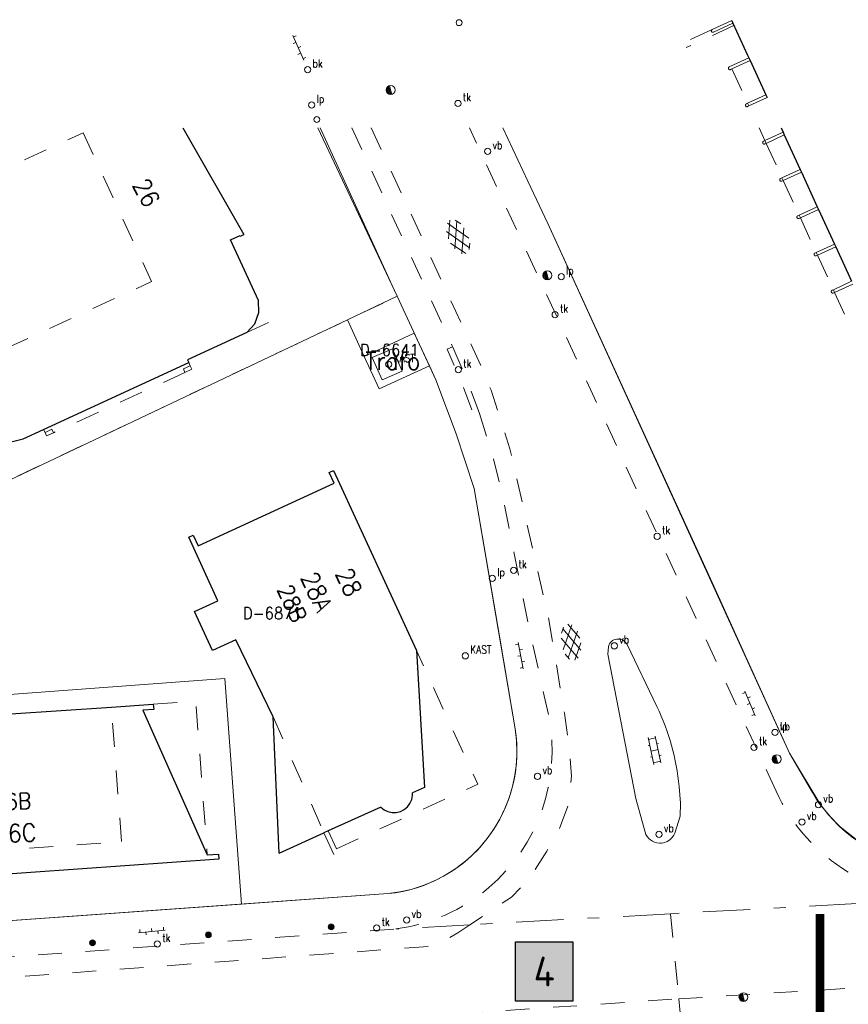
# Model space of a CAD drawing. Header units: metres. Extents: x 132072 to 132715, y 517419 to 517799.
# Tile 23 of 33: x 132288 to 132358, y 517714 to 517797. Entities that reach past the tile are written whole.
import ezdxf
from ezdxf.enums import TextEntityAlignment as Align
from ezdxf.lldxf.tags import DXFTag

# ---------------------------------------------------------------- set-up
doc = ezdxf.new("R2010")
doc.units = ezdxf.units.M
doc.linetypes.add('NLCS-HIDDEN', pattern=[4, 2, -2])
doc.linetypes.add('XX-HART', pattern=[13, 4, -2, 1, -2, 4])
for name, color, linetype, lineweight in [('GBKN BIJGEBOUW', 252, 'CONTINUOUS', 13), ('GBKN FUNCTIE AANDUIDING', 252, 'CONTINUOUS', 13), ('GBKN HOOFDGEBOUW', 250, 'CONTINUOUS', 25), ('GBKN HOOFDGEBOUW OVERBOUWD', 250, 'CONTINUOUS', 25), ('GBKN HUISNUMMER', 252, 'CONTINUOUS', 13), ('GBKN HUISNUMMER 2E VERD GEEN BGT', 252, 'CONTINUOUS', 13), ('GBKN HUISNUMMER 3E VERD', 252, 'CONTINUOUS', 13), ('GBKN HUISNUMMER 4E VERD', 252, 'CONTINUOUS', 13), ('GBKN HUISNUMMER BEGANE GROND GEEN BGT', 252, 'CONTINUOUS', 13), ('GBKN KANT GESLOTEN VERHARDING', 252, 'CONTINUOUS', 13), ('GBKN KANT GESLOTEN VERHARDING WEG', 252, 'CONTINUOUS', 13), ('GBKN KANT OP  OF INRIT', 252, 'NLCS-HIDDEN', 13), ('GBKN KANT OPEN VERHARDING', 252, 'CONTINUOUS', 13), ('GBKN KANT WEGVAK FUNCTIEVERSCHIL', 252, 'NLCS-HIDDEN', 13), ('GBKN KANT WEGVAK GESL VERHARDING', 252, 'NLCS-HIDDEN', 13), ('GBKN KANT WEGVAK HULPLIJN', 252, 'XX-HART', 13), ('GBKN MUUR', 252, 'NLCS-HIDDEN', 13), ('GBKN OVERBOUW', 252, 'NLCS-HIDDEN', 13), ('GBKN TERREINAFSCHEIDING', 252, 'NLCS-HIDDEN', 13), ('GBKN VERHARDINGSSYMBOOL', 252, 'CONTINUOUS', 13), ('GBKN VLAKAFSLUITING BEHEER WEGEN', 252, 'NLCS-HIDDEN', 13), ('KADASTER PERCEELNUMMER', 252, 'CONTINUOUS', 13), ('KADASTER PERCEELSGRENS', 252, 'KG-KADASTRAAL', 13), ('THEMA BOOM', 252, 'CONTINUOUS', 13), ('THEMA BRANDKRAAN', 252, 'CONTINUOUS', 13), ('THEMA LICHTMAST', 252, 'CONTINUOUS', 13), ('THEMA RIOOL', 252, 'CONTINUOUS', 13), ('THEMA STRAATMEUBILAIR', 252, 'CONTINUOUS', 13), ('WOZ TUSSENMUUR VERDIEPING1', 252, 'NLCS-HIDDEN', 13), ('WOZ TUSSENMUUR VERDIEPING1234', 252, 'NLCS-HIDDEN', 13), ('WOZ TUSSENMUUR VERDIEPING3', 252, 'NLCS-HIDDEN', 13), ('X-XX-AL-DETAIL1-T25', 8, 'CONTINUOUS', 25), ('X-XX-AL-REFERENTIE-G', 7, 'CONTINUOUS', 18)]:
    doc.layers.add(name, color=color, linetype=linetype, lineweight=lineweight)
doc.styles.add('NLCS-ISO-M1000-T25', font='NLCS-ISO.ttf', dxfattribs={"height": 2.5})
doc.styles.add('Style-STANDARD', font='STANDARD.shx')
tags = doc.linetypes.add('KG-KADASTRAAL', pattern='A,5.5,-2,["K",Standard,S=1.8,R=0,X=0,Y=-0.9],-2,5.5,-2,[5,NLCS.SHX,S=0.75,R=0,X=0,Y=0],-2', length=19).pattern_tags.tags
tags[6] = DXFTag(74, 10)

# ---------------------------------------------------------------- blocks, each defined once
blk = doc.blocks.new('GV4')
at = {"layer": 'GBKN VERHARDINGSSYMBOOL'}
for p, q in [((0.0026, -0.009), (0.0408, 0.0128)), ((0.0037, 0.0052), (0.0132, 0.0107)), ((0.006, 0.0071), (0.0471, -0.0163)), ((0.0149, -0.0163), (0.056, 0.0071)), ((0.0212, 0.0128), (0.0594, -0.009)), ((0.0488, 0.0107), (0.0583, 0.0052)), ((0, -0.003), (0.027, -0.0185)), ((0.035, -0.0185), (0.062, -0.003))]:
    blk.add_line(p, q, dxfattribs=at)
blk = doc.blocks.new('OV6')
at = {"layer": 'GBKN VERHARDINGSSYMBOOL'}
for p, q in [((0, 0), (0.045, 0)), ((0.0025, 0), (0.0025, 0.005)), ((0.0225, 0), (0.0225, 0.005)), ((0.0325, 0), (0.0325, -0.005)), ((0.0425, 0), (0.0425, 0.005)), ((0.0125, 0), (0.0125, -0.005))]:
    blk.add_line(p, q, dxfattribs=at)
blk = doc.blocks.new('OV2')
at = {"layer": 'GBKN VERHARDINGSSYMBOOL'}
for p, q in [((0.0031, -0.023), (0.0031, 0.023)), ((0.0031, 0.02), (0.0151, 0.02)), ((0.0151, -0.023), (0.0151, 0.023)), ((0.0001, 0.01), (0.0031, 0.01)), ((0.0031, 0), (0.0151, 0)), ((0.0181, 0.01), (0.0151, 0.01)), ((0.0001, -0.01), (0.0031, -0.01)), ((0.0181, -0.01), (0.0151, -0.01)), ((0.0031, -0.02), (0.0151, -0.02))]:
    blk.add_line(p, q, dxfattribs=at)
blk = doc.blocks.new('vbord')
at = {"layer": 'THEMA STRAATMEUBILAIR'}
blk.add_circle((0, 0), 0.0262, dxfattribs=at)
at = {"layer": 'THEMA STRAATMEUBILAIR', "style": 'Style-STANDARD', "width": 0.9}
blk.add_text('vb', height=0.0675, dxfattribs=at).set_placement((0.0413, 0.0187))
blk = doc.blocks.new('tkolk')
at = {"layer": 'THEMA RIOOL'}
blk.add_circle((0, 0), 0.0262, dxfattribs=at)
at = {"layer": 'THEMA RIOOL', "style": 'Style-STANDARD', "width": 0.9}
blk.add_text('tk', height=0.0675, dxfattribs=at).set_placement((0.0413, 0.0187))
blk = doc.blocks.new('kast')
at = {"layer": 'THEMA STRAATMEUBILAIR'}
blk.add_circle((0, 0), 0.0262, dxfattribs=at)
at = {"layer": 'THEMA STRAATMEUBILAIR', "style": 'Style-STANDARD', "width": 0.9}
blk.add_text('KAST', height=0.0675, dxfattribs=at).set_placement((0.0413, 0.0188))
blk = doc.blocks.new('lp')
at = {"layer": 'THEMA LICHTMAST'}
blk.add_circle((0, 0), 0.0262, dxfattribs=at)
at = {"layer": 'THEMA LICHTMAST', "style": 'Style-STANDARD', "width": 0.899999}
blk.add_text('lp', height=0.0675, dxfattribs=at).set_placement((0.0412, 0.0188))
blk = doc.blocks.new('paal')
at = {"layer": 'THEMA STRAATMEUBILAIR'}
blk.add_circle((0, 0), 0.025, dxfattribs=at)
blk = doc.blocks.new('dwa')
at = {"layer": 'THEMA RIOOL'}
for p, q in [((-0.035, 0.0138), (-0.0232, -0.0296)), ((-0.0296, 0.023), (-0.0141, -0.0348)), ((-0.0236, 0.0292), (-0.0056, -0.0371)), ((-0.0169, 0.0336), (0.0022, -0.0374)), ((-0.0099, 0.0361), (0.0097, -0.0361))]:
    blk.add_line(p, q, dxfattribs=at)
blk.add_circle((0, 0), 0.0375, dxfattribs=at)
blk = doc.blocks.new('brand')
at = {"layer": 'THEMA BRANDKRAAN'}
blk.add_circle((0, 0), 0.0262, dxfattribs=at)
at = {"layer": 'THEMA BRANDKRAAN', "style": 'Style-STANDARD', "width": 0.899999}
blk.add_text('bk', height=0.0675, dxfattribs=at).set_placement((0.0413, 0.0187))
blk = doc.blocks.new('boom')
at = {"layer": 'THEMA BOOM'}
for radius in [0.0243, 0.0172, 0.0112, 0.00446]:
    blk.add_circle((0, 0), radius, dxfattribs=at)
blk = doc.blocks.new('Ondergrond_20161213')
at = {"layer": 'GBKN BIJGEBOUW', "flags": 128}
blk.add_lwpolyline([(132317.474, 517768.298), (132319.168, 517769.041), (132319.992, 517767.161), (132318.298, 517766.418), (132317.474, 517768.298)], dxfattribs=at)
at = {"layer": 'GBKN HOOFDGEBOUW', "flags": 128}
for points in [[(132301.537, 517787.6), (132306.683, 517778.628)], [(132307.904, 517773.083), (132305.557, 517778.187), (132306.366, 517778.559), (132306.395, 517778.496), (132306.683, 517778.628)], [(132306.916, 517770.412), (132301.931, 517768.12), (132302.046, 517767.87)], [(132286.281, 517761.006), (132288.114, 517761.474), (132289.832, 517762.263)], [(132309.136, 517738.087), (132306.003, 517744.581), (132304.023, 517743.669), (132302.517, 517746.939), (132304.497, 517747.851), (132302.033, 517753.201), (132302.405, 517753.372), (132302.819, 517752.473), (132314.258, 517757.734), (132313.844, 517758.633), (132314.216, 517758.804)], [(132314.216, 517758.804), (132321.18, 517743.661)], [(132282.815, 517738.081), (132295.536, 517738.923)], [(132295.536, 517738.923), (132299.056, 517739.156)], [(132309.653, 517726.649), (132309.136, 517738.087)], [(132309.653, 517726.649), (132313.409, 517728.346)], [(132303.599, 517726.489), (132304.526, 517726.558), (132304.558, 517726.129), (132280.818, 517724.464)]]:
    blk.add_lwpolyline(points, dxfattribs=at)
at = {"layer": 'GBKN HOOFDGEBOUW OVERBOUWD', "flags": 128}
for points in [[(132347.7, 517796.622), (132347.801, 517796.404)], [(132347.801, 517796.404), (132349.038, 517793.714)], [(132349.038, 517793.714), (132349.142, 517793.488)], [(132349.142, 517793.488), (132349.246, 517793.261)], [(132349.246, 517793.261), (132350.573, 517790.377)], [(132350.573, 517790.377), (132350.677, 517790.15)], [(132351.851, 517787.6), (132352.019, 517787.234)], [(132352.019, 517787.234), (132352.123, 517787.007)], [(132352.123, 517787.007), (132353.457, 517784.109)], [(132353.457, 517784.109), (132353.561, 517783.882)], [(132353.561, 517783.882), (132354.899, 517780.975)], [(132354.899, 517780.975), (132355.004, 517780.747)], [(132355.004, 517780.747), (132356.341, 517777.84)], [(132356.341, 517777.84), (132356.445, 517777.613)], [(132356.445, 517777.613), (132357.783, 517774.706)], [(132306.916, 517770.412), (132307.596, 517771.146), (132307.943, 517772.084), (132307.904, 517773.083)], [(132289.832, 517762.263), (132302.046, 517767.87)], [(132321.18, 517743.661), (132321.861, 517732.164), (132320.862, 517731.713)], [(132299.056, 517739.156), (132299.088, 517738.727), (132298.181, 517738.659), (132303.599, 517726.489)], [(132318.187, 517730.504), (132318.467, 517730.286), (132318.788, 517730.137), (132319.135, 517730.063), (132319.49, 517730.069), (132319.834, 517730.153), (132320.151, 517730.313), (132320.424, 517730.539), (132320.639, 517730.82), (132320.786, 517731.143), (132320.858, 517731.49), (132320.862, 517731.713)], [(132318.187, 517730.504), (132313.776, 517728.512)], [(132313.776, 517728.512), (132313.409, 517728.346)]]:
    blk.add_lwpolyline(points, dxfattribs=at)
at = {"layer": 'GBKN KANT GESLOTEN VERHARDING', "flags": 128}
blk.add_lwpolyline([(132313.077, 517787.6), (132319.467, 517773.69)], dxfattribs=at)
at = {"layer": 'GBKN KANT GESLOTEN VERHARDING WEG', "flags": 128}
for points in [[(132340.409, 517728.405), (132339.632, 517731.228), (132337.293, 517743.368), (132337.33, 517743.987)], [(132338.896, 517744.167), (132341.415, 517738.963)], [(132343.279, 517732.241), (132343.395, 517730.85), (132343.358, 517729.757), (132342.905, 517728.309)], [(132341.972, 517727.513), (132341.799, 517727.486), (132341.623, 517727.481)]]:
    blk.add_lwpolyline(points, dxfattribs=at)
at = {"layer": 'GBKN KANT GESLOTEN VERHARDING WEG', "extrusion": (0, 0, -1)}
for centre, radius, start, end in [((-132338.145, 517743.806), 0.835, 12.53165, 83.41472), ((-132338.14, 517743.8), 0.84, 83.75857, 154.0861), ((-132323.352, 517730.335), 20.018, 154.46751, 174.53527), ((-132341.671, 517728.804), 1.324, 272.09862, 342.45238), ((-132341.674, 517728.807), 1.327, 202.01843, 257.04248)]:
    blk.add_arc(centre, radius, start, end, dxfattribs=at)
at = {"layer": 'GBKN KANT OP  OF INRIT', "flags": 128}
blk.add_lwpolyline([(132324.227, 517769.206), (132323.769, 517768.998), (132324.961, 517766.252), (132326.031, 517763.457), (132326.481, 517763.608)], dxfattribs=at)
at = {"layer": 'GBKN KANT OPEN VERHARDING', "flags": 128}
for points in [[(132366.125, 517725.46), (132364.936, 517725.451), (132363.751, 517725.555), (132362.363, 517725.822), (132360.551, 517726.425), (132358.406, 517727.576), (132356.808, 517728.84), (132355.832, 517729.857), (132355.135, 517730.746), (132352.557, 517735.056), (132332.25, 517779.553), (132330.543, 517783.115), (132328.462, 517787.6)], [(132319.579, 517773.448), (132319.467, 517773.69)], [(132329.495, 517737.09), (132326.036, 517757.29), (132324.522, 517761.882), (132322.831, 517766.411), (132319.579, 517773.448)], [(132318.818, 517723.238), (132275.42, 517720.132), (132218.021, 517716.401), (132192.439, 517715.394)]]:
    blk.add_lwpolyline(points, dxfattribs=at)
at = {"layer": 'GBKN KANT OPEN VERHARDING'}
blk.add_arc((132317.602, 517735.216), 12.04, 275.7963, 8.95426, dxfattribs=at)
at = {"layer": 'GBKN KANT WEGVAK FUNCTIEVERSCHIL', "flags": 128}
blk.add_lwpolyline([(132326.481, 517763.608), (132325.422, 517766.434), (132324.227, 517769.206)], dxfattribs=at)
at = {"layer": 'GBKN KANT WEGVAK GESL VERHARDING', "flags": 128}
for points in [[(132315.754, 517787.6), (132324.227, 517769.206)], [(132351.426, 517731.852), (132325.656, 517787.6)], [(132326.481, 517763.608), (132327.572, 517760.147), (132328.458, 517756.629), (132330.712, 517745.374), (132332.321, 517738.121)], [(132245.487, 517714.901), (132319.441, 517720.27)]]:
    blk.add_lwpolyline(points, dxfattribs=at)
at = {"layer": 'GBKN KANT WEGVAK GESL VERHARDING'}
for centre, radius, start, end in [((132317.493, 517735.246), 15.104, 310.40403, 10.97293), ((132317.503, 517735.233), 15.088, 277.38021, 310.4064)]:
    blk.add_arc(centre, radius, start, end, dxfattribs=at)
at = {"layer": 'GBKN KANT WEGVAK GESL VERHARDING', "extrusion": (0, 0, -1)}
blk.add_arc((-132365.463, 517738.276), 15.437, 301.02268, 335.40889, dxfattribs=at)
at = {"layer": 'GBKN KANT WEGVAK HULPLIJN', "flags": 128}
for points in [[(132358.246, 517722.411), (132342.552, 517721.545)], [(132342.552, 517721.545), (132325.686, 517720.615)], [(132325.686, 517720.615), (132319.441, 517720.27)]]:
    blk.add_lwpolyline(points, dxfattribs=at)
at = {"layer": 'GBKN MUUR', "flags": 128}
for points in [[(132347.7, 517796.622), (132346.056, 517795.866)], [(132347.889, 517796.214), (132343.863, 517794.362)], [(132346.056, 517795.866), (132344.075, 517794.955)], [(132347.801, 517796.404), (132346.156, 517795.648)], [(132349.142, 517793.488), (132347.498, 517792.732)], [(132349.246, 517793.261), (132347.715, 517792.557)], [(132347.598, 517792.503), (132347.715, 517792.557)], [(132350.573, 517790.377), (132349.042, 517789.673)], [(132350.677, 517790.15), (132349.147, 517789.446)], [(132349.042, 517789.673), (132348.929, 517789.621)], [(132349.147, 517789.446), (132349.034, 517789.394)], [(132352.019, 517787.234), (132350.488, 517786.53)], [(132352.123, 517787.007), (132350.593, 517786.303)], [(132350.488, 517786.53), (132350.376, 517786.478)], [(132350.593, 517786.303), (132350.48, 517786.251)], [(132351.926, 517783.405), (132351.814, 517783.353)], [(132353.457, 517784.109), (132351.926, 517783.405)], [(132353.561, 517783.882), (132352.031, 517783.178)], [(132352.031, 517783.178), (132351.919, 517783.126)], [(132354.899, 517780.975), (132353.369, 517780.27)], [(132353.369, 517780.27), (132353.257, 517780.219)], [(132353.473, 517780.044), (132353.361, 517779.992)], [(132355.004, 517780.747), (132353.473, 517780.044)], [(132356.341, 517777.84), (132354.811, 517777.136)], [(132356.445, 517777.613), (132354.915, 517776.91)], [(132354.811, 517777.136), (132354.699, 517777.085)], [(132354.915, 517776.91), (132354.803, 517776.858)], [(132357.783, 517774.706), (132356.253, 517774.003)], [(132357.887, 517774.479), (132356.358, 517773.775)], [(132356.253, 517774.003), (132356.141, 517773.951)], [(132356.358, 517773.775), (132356.246, 517773.724)], [(132302.167, 517767.606), (132301.586, 517767.339), (132301.719, 517767.049)], [(132289.953, 517761.999), (132290.534, 517762.266), (132290.668, 517761.975)], [(132314.468, 517727.011), (132313.776, 517728.512)]]:
    blk.add_lwpolyline(points, dxfattribs=at)
at = {"layer": 'GBKN MUUR'}
for centre, radius, start, end in [((132346.106, 517795.757), 0.12, 114.45891, 294.82441), ((132348.981, 517789.507), 0.125, 114.40849, 295.23779), ((132350.428, 517786.365), 0.125, 114.72721, 294.50253), ((132351.867, 517783.24), 0.125, 114.82314, 294.82314), ((132353.308, 517780.105), 0.125, 113.89792, 295.33183), ((132354.751, 517776.972), 0.125, 114.72721, 294.50253), ((132356.193, 517773.837), 0.125, 114.40849, 295.23779)]:
    blk.add_arc(centre, radius, start, end, dxfattribs=at)
at = {"layer": 'GBKN MUUR', "extrusion": (0, 0, -1)}
blk.add_arc((-132347.549, 517792.618), 0.125, 246.75902, 66.061, dxfattribs=at)
at = {"layer": 'GBKN OVERBOUW', "flags": 128}
for points in [[(132347.715, 517792.557), (132349.042, 517789.673)], [(132349.042, 517789.673), (132349.147, 517789.446)], [(132349.996, 517787.6), (132350.488, 517786.53)], [(132350.488, 517786.53), (132350.593, 517786.303)], [(132350.593, 517786.303), (132351.926, 517783.405)], [(132351.926, 517783.405), (132352.031, 517783.178)], [(132352.031, 517783.178), (132353.369, 517780.27)], [(132353.369, 517780.27), (132353.473, 517780.044)], [(132353.473, 517780.044), (132354.811, 517777.136)], [(132354.811, 517777.136), (132354.915, 517776.91)], [(132354.915, 517776.91), (132356.253, 517774.003)], [(132356.253, 517774.003), (132356.358, 517773.775)], [(132356.358, 517773.775), (132357.695, 517770.868)], [(132306.916, 517770.412), (132308.746, 517771.253), (132307.904, 517773.083)], [(132302.167, 517767.606), (132302.301, 517767.316), (132301.719, 517767.049)], [(132302.046, 517767.87), (132302.167, 517767.606)], [(132301.719, 517767.049), (132290.668, 517761.975)], [(132289.953, 517761.999), (132289.832, 517762.263)], [(132290.668, 517761.975), (132290.086, 517761.708), (132289.953, 517761.999)], [(132314.468, 517727.011), (132326.35, 517732.434), (132321.18, 517743.661)], [(132299.056, 517739.156), (132302.632, 517739.393), (132303.599, 517726.489)], [(132313.409, 517728.346), (132314.431, 517726.129), (132314.794, 517726.304), (132314.468, 517727.011)]]:
    blk.add_lwpolyline(points, dxfattribs=at)
at = {"layer": 'GBKN TERREINAFSCHEIDING', "flags": 128}
blk.add_lwpolyline([(132172.611, 517742.372), (132184.764, 517747.876), (132191.525, 517750.836), (132278.811, 517757.623), (132279.866, 517754.672), (132282.72, 517756.005), (132319.579, 517773.448)], dxfattribs=at)
at = {"layer": 'GBKN VLAKAFSLUITING BEHEER WEGEN', "flags": 128}
for points in [[(132317.372, 517787.6), (132326.662, 517767.516), (132327.459, 517765.563), (132329.054, 517760.62), (132332.283, 517746.43), (132333.638, 517738.418), (132333.957, 517736.106), (132334.236, 517733.116), (132333.957, 517730.724), (132333.199, 517728.652), (132332.163, 517726.818), (132330.648, 517724.466), (132329.173, 517722.952), (132325.686, 517720.615)], [(132342.552, 517721.545), (132343.247, 517714.393)], [(132343.247, 517714.393), (132458.318, 517721.508)], [(132325.686, 517720.615), (132324.666, 517719.931), (132322.667, 517718.835), (132191.862, 517709.16), (132188.186, 517708.967), (132183.864, 517709.483), (132181.903, 517709.927)], [(132143.802, 517691.403), (132150.196, 517696.26), (132153.421, 517698.002), (132157.678, 517699.614), (132161.999, 517701.033), (132166.321, 517701.936), (132185.283, 517703.742), (132343.247, 517714.393)], [(132343.247, 517714.393), (132343.422, 517712.635)]]:
    blk.add_lwpolyline(points, dxfattribs=at)
at = {"layer": 'KADASTER PERCEELSGRENS', "flags": 128}
for points in [[(132319.579, 517773.448), (132312.884, 517787.6)], [(132328.463, 517787.6), (132330.543, 517783.115), (132332.25, 517779.553), (132345.772, 517749.999), (132352.557, 517735.056), (132354.497, 517731.732)], [(132315.386, 517771.461), (132319.579, 517773.448)], [(132282.72, 517756.005), (132285.324, 517757.221), (132315.386, 517771.461)], [(132315.386, 517771.461), (132316.796, 517768.399)], [(132321.005, 517770.361), (132316.796, 517768.399)], [(132322.281, 517767.601), (132321.005, 517770.361)], [(132316.796, 517768.399), (132318.059, 517765.655)], [(132318.059, 517765.655), (132322.281, 517767.601)], [(132322.281, 517767.601), (132322.831, 517766.411), (132324.522, 517761.882), (132326.036, 517757.29), (132328.191, 517744.7)], [(132306.476, 517722.355), (132305.079, 517741.32), (132285.812, 517739.902), (132284.99, 517751.073), (132282.72, 517756.005)], [(132329.495, 517737.09), (132328.191, 517744.7)], [(132318.818, 517723.238), (132319.787, 517723.376), (132320.741, 517723.593), (132321.674, 517723.886), (132322.581, 517724.254), (132323.455, 517724.695), (132324.29, 517725.205), (132325.081, 517725.781), (132325.822, 517726.419), (132326.51, 517727.116), (132327.138, 517727.866), (132327.703, 517728.665), (132328.202, 517729.506), (132328.631, 517730.386), (132328.986, 517731.298), (132329.267, 517732.235), (132329.471, 517733.192), (132329.596, 517734.163), (132329.642, 517735.14), (132329.608, 517736.118), (132329.495, 517737.09)], [(132354.497, 517731.732), (132354.956, 517730.965), (132356.148, 517729.519), (132356.733, 517728.898), (132357.266, 517728.433), (132357.841, 517727.97), (132358.467, 517727.536), (132359.106, 517727.13), (132359.725, 517726.789), (132360.355, 517726.503), (132361.044, 517726.213), (132361.682, 517726.006), (132362.33, 517725.82), (132380.9, 517726.84)], [(132306.476, 517722.355), (132318.818, 517723.238)], [(132239.302, 517717.784), (132275.42, 517720.132), (132306.476, 517722.355)]]:
    blk.add_lwpolyline(points, dxfattribs=at)
at = {"layer": 'WOZ TUSSENMUUR VERDIEPING1', "flags": 128}
for points in [[(132280.954, 517781.575), (132293.164, 517787.189)], [(132293.164, 517787.189), (132298.913, 517774.684)], [(132286.7, 517769.078), (132298.913, 517774.684)]]:
    blk.add_lwpolyline(points, dxfattribs=at)
at = {"layer": 'WOZ TUSSENMUUR VERDIEPING1234', "flags": 128}
blk.add_lwpolyline([(132309.136, 517738.087), (132313.409, 517728.346)], dxfattribs=at)
at = {"layer": 'WOZ TUSSENMUUR VERDIEPING3', "flags": 128}
for points in [[(132296.376, 517727.606), (132295.536, 517738.923)], [(132280.669, 517726.469), (132296.376, 517727.606)]]:
    blk.add_lwpolyline(points, dxfattribs=at)
at = {"layer": 'GBKN VERHARDINGSSYMBOOL', "zscale": 10}
for name, p, xscale, yscale, rotation in [('OV6', (132310.78, 517795.361), 50.00000000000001, 50.00000000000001, 294.2068439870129), ('GV4', (132324.143, 517779.902), 50, 50, 295.207221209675), ('GV4', (132334.356, 517742.819), 50.00000000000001, 50.00000000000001, 100.7146438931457), ('OV6', (132330.166, 517742.125), 50.00000000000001, 50.00000000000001, 100.8379104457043), ('OV6', (132349.66, 517738.189), 50, 50, 112.514112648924), ('OV2', (132341.658, 517735.377), 49.99999999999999, 49.99999999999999, 191.8267039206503), ('OV6', (132297.81, 517719.948), 50, 50, 5.568024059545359)]:
    blk.add_blockref(name, p, dxfattribs=dict(at, xscale=xscale, yscale=yscale, rotation=rotation))
at = {"layer": 'THEMA BOOM', "xscale": 10, "yscale": 10}
for p in [(132314.013, 517720.439), (132303.688, 517719.768), (132293.946, 517719.104)]:
    blk.add_blockref('boom', p, dxfattribs=at)
at = {"layer": 'THEMA BRANDKRAAN', "xscale": 10, "yscale": 10}
blk.add_blockref('brand', (132312.035, 517792.498), dxfattribs=at)
at = {"layer": 'THEMA LICHTMAST', "xscale": 10, "yscale": 10}
for p in [(132312.381, 517789.525), (132333.362, 517775.093), (132327.57, 517749.739), (132351.35, 517736.784)]:
    blk.add_blockref('lp', p, dxfattribs=at)
at = {"layer": 'THEMA RIOOL', "xscale": 10, "yscale": 10}
for name, p in [('dwa', (132319.019, 517790.784)), ('tkolk', (132324.675, 517789.657)), ('dwa', (132332.199, 517775.207)), ('tkolk', (132332.849, 517771.902)), ('tkolk', (132324.703, 517767.286)), ('tkolk', (132341.432, 517753.269)), ('tkolk', (132329.362, 517750.404)), ('tkolk', (132349.577, 517735.54)), ('dwa', (132351.477, 517734.54)), ('tkolk', (132317.843, 517720.35)), ('tkolk', (132299.4, 517719.006)), ('dwa', (132348.688, 517714.535))]:
    blk.add_blockref(name, p, dxfattribs=at)
at = {"layer": 'THEMA STRAATMEUBILAIR', "xscale": 10, "yscale": 10}
for name, p in [('paal', (132324.773, 517796.448)), ('paal', (132312.81, 517788.305)), ('vbord', (132327.167, 517785.627)), ('kast', (132318.859, 517767.733)), ('vbord', (132337.832, 517744.065)), ('kast', (132325.295, 517743.226)), ('vbord', (132351.35, 517736.784)), ('vbord', (132331.37, 517733.095)), ('vbord', (132354.996, 517730.721)), ('vbord', (132353.609, 517729.247)), ('vbord', (132341.588, 517728.22)), ('vbord', (132320.372, 517721.014))]:
    blk.add_blockref(name, p, dxfattribs=at)
at = {"layer": 'GBKN FUNCTIE AANDUIDING', "style": 'Style-STANDARD'}
blk.add_text('Trafo', height=1.5, dxfattribs=at).set_placement((132319.2, 517768.012), align=Align.MIDDLE_CENTER)
at = {"layer": 'GBKN HUISNUMMER', "style": 'Style-STANDARD'}
blk.add_text('26', height=1.5, rotation=298.84297, dxfattribs=at).set_placement((132298.473, 517782.154), align=Align.MIDDLE_CENTER)
at = {"layer": 'GBKN HUISNUMMER 2E VERD GEEN BGT', "style": 'Style-STANDARD'}
blk.add_text('28A', height=1.5, rotation=294.70243, dxfattribs=at).set_placement((132312.8, 517748.608), align=Align.MIDDLE_CENTER)
at = {"layer": 'GBKN HUISNUMMER 3E VERD', "style": 'Style-STANDARD'}
blk.add_text('6B', height=1.35, rotation=2.28448, dxfattribs=at).set_placement((132287.703, 517731.006), align=Align.MIDDLE_CENTER)
at = {"layer": 'GBKN HUISNUMMER 4E VERD', "style": 'Style-STANDARD'}
blk.add_text('28B', height=1.35, rotation=294.69173, dxfattribs=at).set_placement((132310.734, 517747.644), align=Align.MIDDLE_CENTER)
at = {"layer": 'GBKN HUISNUMMER BEGANE GROND GEEN BGT', "style": 'Style-STANDARD'}
for s, rotation, p in [('28', 294.69173, (132315.505, 517749.421)), ('6C', 2.28448, (132288.02, 517728.34))]:
    blk.add_text(s, height=1.5, rotation=rotation, dxfattribs=at).set_placement(p, align=Align.MIDDLE_CENTER)
at = {"layer": 'KADASTER PERCEELNUMMER', "style": 'Style-STANDARD'}
for s, p in [('D-6641', (132318.913, 517768.935)), ('D-6871', (132309.067, 517746.804))]:
    blk.add_text(s, height=1, dxfattribs=at).set_placement(p, align=Align.MIDDLE_CENTER)

msp = doc.modelspace()

# ---------------------------------------------------------------- linework, layer by layer
at = {"layer": 'X-XX-AL-DETAIL1-T25', "color": 10, "const_width": 0.75}
msp.add_lwpolyline([(132355.125, 517721.537), (132355.125, 517705.524), (132341.696, 517636.924)], dxfattribs=at)

# ---------------------------------------------------------------- block references
at = {"layer": 'X-XX-AL-REFERENTIE-G'}
msp.add_blockref('Ondergrond_20161213', (0, 0), dxfattribs=at)

# ---------------------------------------------------------------- texts
at = {"layer": 'X-XX-AL-DETAIL1-T25', "insert": (132331.936, 517716.687), "char_height": 2.5, "width": 2.31371, "attachment_point": 5, "style": 'NLCS-ISO-M1000-T25', "bg_fill": 17, "box_fill_scale": 1.5, "bg_fill_color": 10, "bg_fill_transparency": 0}
msp.add_mtext('4', dxfattribs=at)

doc.saveas('drawing.dxf')
